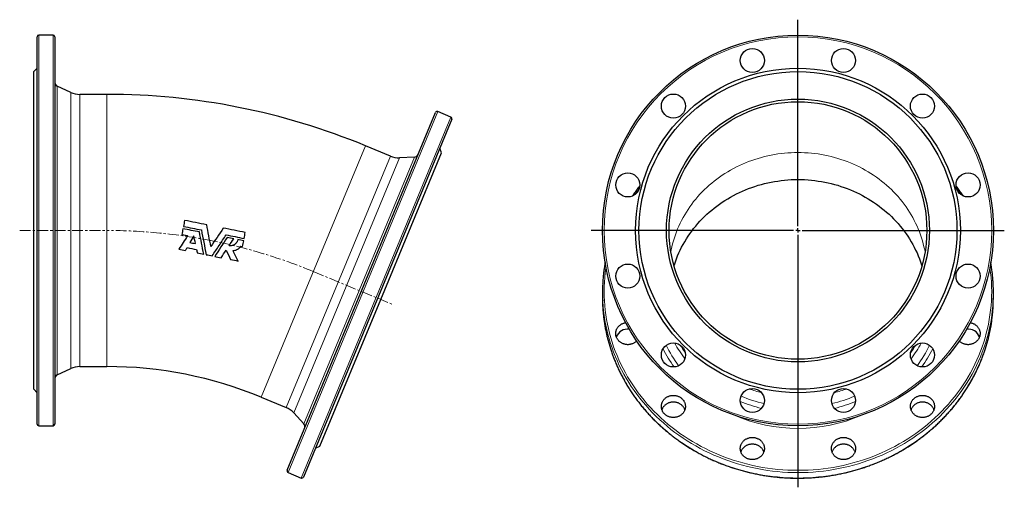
# Model space of a CAD drawing. Header units: millimetres. Extents: x 125 to 1271, y 96 to 1303.
# Tile 3 of 3: x 125 to 1271, y 759 to 1303. Entities that reach past the tile are written whole.
import ezdxf

# ---------------------------------------------------------------- set-up
doc = ezdxf.new("R2010")
doc.units = ezdxf.units.MM
doc.linetypes.add('CENTERX2', pattern=[20.32, 12.7, -2.54, 2.54, -2.54])
doc.layers.add('FORMAT', color=7, linetype='Continuous')

# ---------------------------------------------------------------- blocks, each defined once
blk = doc.blocks.new('SW_CENTERMARKSYMBOL_0')
at = {"layer": 'FORMAT', "color": 0}
for p, q in [((0, 5), (0, 245.5)), ((-5, 0), (-240.8, 0)), ((0, 0), (-2.5, 0)), ((0, 0), (0, 2.5)), ((0, 0), (0, -2.5)), ((0, 0), (2.5, 0)), ((5, 0), (240.2, 0)), ((0, -5), (0, -299.1))]:
    blk.add_line(p, q, dxfattribs=at)

msp = doc.modelspace()

# ---------------------------------------------------------------- linework, layer by layer
at = {"color": 7, "linetype": 'Continuous', "lineweight": 25}
for p, q in [((145.2, 832.5), (145.2, 1283.5)), ((163.7, 1285.5), (147.2, 1285.5)), ((165.7, 1283.5), (165.7, 1058)), ((145.2, 1247), (141.2, 1243)), ((141.2, 1058), (141.2, 1243)), ((184.3, 1218.8), (168.6, 1226.1)), ((226.3, 1216.5), (194.9, 1216.5)), ((436.3, 778.7), (608.9, 1195.3)), ((626.8, 1190.1), (611.5, 1196.4)), ((627.8, 1187.5), (455.2, 770.8)), ((556.3, 1144.6), (527.3, 1156.6)), ((545.2, 977.6), (616, 1148.5)), ((616, 1148.5), (613.9, 1153.8)), ((584.3, 1143.4), (567, 1142.7)), ((141.2, 873), (141.2, 1058)), ((165.7, 1058), (165.7, 832.5)), ((313.6, 1053.3), (320.2, 1052)), ((382.2, 1039.7), (384.2, 1039.3)), ((803.2, 986.2), (803.2, 979.9)), ((1258.2, 979.9), (1258.2, 986.2)), ((474.4, 806.7), (545.2, 977.6)), ((168.6, 889.8), (184.3, 897.1)), ((194.9, 899.5), (226.3, 899.5)), ((141.2, 873), (145.2, 869)), ((406, 863.7), (435, 851.7)), ((443.9, 845.5), (455.6, 832.7)), ((147.2, 830.5), (163.7, 830.5)), ((469.2, 804.5), (474.4, 806.7)), ((437.4, 776), (452.6, 769.7))]:
    msp.add_line(p, q, dxfattribs=at)
at = {"color": 8, "linetype": 'Continuous', "lineweight": 18}
for p, q in [((147.2, 1285.5), (147.2, 830.5)), ((163.7, 1058), (163.7, 1285.5)), ((168.6, 1226.1), (168.6, 1058)), ((184.3, 1058), (184.3, 1218.8)), ((194.9, 1216.5), (194.9, 899.5)), ((226.3, 1216.5), (226.3, 899.5)), ((611.5, 1196.4), (437.4, 776)), ((452.6, 769.7), (626.8, 1190.1)), ((527.3, 1156.6), (406, 863.7)), ((435, 851.7), (556.3, 1144.6)), ((567, 1142.7), (443.9, 845.5)), ((455.6, 832.7), (584.3, 1143.4)), ((163.7, 830.5), (163.7, 1058)), ((168.6, 1058), (168.6, 889.8)), ((184.3, 897.1), (184.3, 1058))]:
    msp.add_line(p, q, dxfattribs=at)
at = {"color": 8, "linetype": 'Continuous', "lineweight": 18, "flags": 128}
for points in [[(882.7, 1033.1), (883.2, 1035.4), (884, 1039), (884.8, 1042.5), (885.8, 1046), (886.9, 1049.5), (888, 1053), (889.3, 1056.4), (890.6, 1059.8), (892.1, 1063.2), (893.6, 1066.5), (895.3, 1069.8), (897, 1073.1), (898.9, 1076.3), (900.8, 1079.5), (902.8, 1082.6), (904.9, 1085.7), (907.1, 1088.7), (909.3, 1091.6), (911.7, 1094.5), (914.1, 1097.4), (916.6, 1100.2), (919.2, 1102.9), (921.9, 1105.6), (924.6, 1108.2), (927.4, 1110.7), (930.3, 1113.2), (933.3, 1115.6), (936.3, 1117.9), (939.4, 1120.1), (942.5, 1122.3), (945.7, 1124.4), (949, 1126.4), (952.3, 1128.3), (955.7, 1130.2), (959.1, 1132), (962.6, 1133.7), (966.1, 1135.3), (969.7, 1136.8), (973.3, 1138.2), (976.9, 1139.6), (980.6, 1140.8), (984.3, 1142), (988.1, 1143), (991.9, 1144), (995.7, 1144.9), (999.5, 1145.7), (1003.3, 1146.4), (1007.2, 1147.1), (1011.1, 1147.6), (1015, 1148), (1018.9, 1148.3), (1022.8, 1148.6), (1026.7, 1148.7), (1030.7, 1148.8), (1034.6, 1148.7), (1038.5, 1148.6), (1042.4, 1148.3), (1046.4, 1148), (1050.3, 1147.6), (1054.1, 1147.1), (1058, 1146.4), (1061.9, 1145.7), (1065.7, 1144.9), (1069.5, 1144), (1073.3, 1143), (1077, 1142), (1080.7, 1140.8), (1084.4, 1139.6), (1088.1, 1138.2), (1091.7, 1136.8), (1095.3, 1135.3), (1098.8, 1133.7), (1102.2, 1132), (1105.7, 1130.2), (1109, 1128.3), (1112.4, 1126.4), (1115.6, 1124.4), (1118.8, 1122.3), (1122, 1120.1), (1125.1, 1117.9), (1128.1, 1115.6), (1131, 1113.2), (1133.9, 1110.7), (1136.7, 1108.2), (1139.5, 1105.6), (1142.1, 1102.9), (1144.7, 1100.2), (1147.2, 1097.4), (1149.7, 1094.5), (1152, 1091.6), (1154.3, 1088.7), (1156.5, 1085.7), (1158.6, 1082.6), (1160.6, 1079.5), (1162.5, 1076.3), (1164.3, 1073.1), (1166.1, 1069.8), (1167.7, 1066.5), (1169.3, 1063.2), (1170.7, 1059.8), (1172.1, 1056.4), (1173.3, 1053), (1174.5, 1049.5), (1175.6, 1046), (1176.5, 1042.5), (1177.4, 1039), (1178.2, 1035.4), (1178.6, 1033.1)], [(807.2, 1015.1), (807.1, 1014.2), (806.4, 1008.8), (805.9, 1003.3), (805.5, 997.9), (805.3, 992.4), (805.2, 987), (805.3, 981.5), (805.5, 976.1), (805.9, 970.6), (806.4, 965.2), (807.1, 959.8), (808, 954.4), (809, 949), (810.1, 943.7), (811.4, 938.4), (812.9, 933.1), (814.5, 927.8), (816.2, 922.6), (818.1, 917.4), (820.2, 912.3), (822.3, 907.3), (824.7, 902.3), (827.1, 897.3), (829.8, 892.4), (832.5, 887.6), (835.4, 882.8), (838.4, 878.1), (841.6, 873.5), (844.8, 869), (848.2, 864.5), (851.8, 860.2), (855.4, 855.9), (859.2, 851.7), (863.1, 847.6), (867.1, 843.6), (871.2, 839.7), (875.5, 835.9), (879.8, 832.2), (884.2, 828.6), (888.8, 825.1), (893.4, 821.7), (898.1, 818.4), (903, 815.3), (907.9, 812.3), (912.9, 809.4), (917.9, 806.6), (923.1, 803.9), (928.3, 801.4), (933.6, 799), (939, 796.7), (944.4, 794.5), (949.9, 792.5), (955.4, 790.6), (961, 788.9), (966.6, 787.2), (972.3, 785.8), (978, 784.4), (983.8, 783.2), (989.6, 782.1), (995.4, 781.2), (1001.2, 780.4), (1007.1, 779.8), (1013, 779.3), (1018.9, 778.9), (1024.8, 778.7), (1030.7, 778.7), (1036.6, 778.7), (1042.5, 778.9), (1048.4, 779.3), (1054.2, 779.8), (1060.1, 780.4), (1066, 781.2), (1071.8, 782.1), (1077.6, 783.2), (1083.3, 784.4), (1089, 785.8), (1094.7, 787.2), (1100.4, 788.9), (1105.9, 790.6), (1111.5, 792.5), (1117, 794.5), (1122.4, 796.7), (1127.8, 799), (1133, 801.4), (1138.3, 803.9), (1143.4, 806.6), (1148.5, 809.4), (1153.5, 812.3), (1158.4, 815.3), (1163.2, 818.4), (1168, 821.7), (1172.6, 825.1), (1177.1, 828.6), (1181.6, 832.2), (1185.9, 835.9), (1190.1, 839.7), (1194.2, 843.6), (1198.3, 847.6), (1202.1, 851.7), (1205.9, 855.9), (1209.6, 860.2), (1213.1, 864.5), (1216.5, 869), (1219.8, 873.5), (1222.9, 878.1), (1226, 882.8), (1228.8, 887.6), (1231.6, 892.4), (1234.2, 897.3), (1236.7, 902.3), (1239, 907.3), (1241.2, 912.3), (1243.2, 917.4), (1245.1, 922.6), (1246.9, 927.8), (1248.5, 933.1), (1249.9, 938.4), (1251.2, 943.7), (1252.4, 949), (1253.4, 954.4), (1254.2, 959.8), (1254.9, 965.2), (1255.5, 970.6), (1255.9, 976.1), (1256.1, 981.5), (1256.2, 987), (1256.1, 992.4), (1255.9, 997.9), (1255.5, 1003.3), (1254.9, 1008.8), (1254.2, 1014.2), (1254.1, 1015.1)], [(1257.9, 976.1), (1257.9, 975.2), (1257.5, 969.7), (1256.9, 964.3), (1256.2, 958.8), (1255.4, 953.3), (1254.4, 947.9), (1253.2, 942.5), (1251.9, 937.2), (1250.4, 931.8), (1248.8, 926.5), (1247, 921.3), (1245.1, 916.1), (1243.1, 910.9), (1240.9, 905.8), (1238.5, 900.7), (1236, 895.7), (1233.4, 890.8), (1230.6, 885.9), (1227.7, 881.1), (1224.7, 876.4), (1221.5, 871.8), (1218.2, 867.2), (1214.7, 862.7), (1211.2, 858.3), (1207.5, 854), (1203.7, 849.7), (1199.7, 845.6), (1195.7, 841.5), (1191.5, 837.6), (1187.3, 833.8), (1182.9, 830), (1178.4, 826.4), (1173.8, 822.9), (1169.2, 819.5), (1164.4, 816.2), (1159.5, 813), (1154.6, 810), (1149.5, 807), (1144.4, 804.2), (1139.2, 801.5), (1134, 799), (1128.6, 796.5), (1123.2, 794.2), (1117.7, 792), (1112.2, 790), (1106.6, 788.1), (1101, 786.3), (1095.3, 784.7), (1089.6, 783.2), (1083.8, 781.8), (1078, 780.6), (1072.1, 779.6), (1066.3, 778.6), (1060.4, 777.8), (1054.5, 777.2), (1048.5, 776.7), (1042.6, 776.3), (1036.6, 776.1), (1030.7, 776), (1024.7, 776.1), (1018.8, 776.3), (1012.8, 776.7), (1006.9, 777.2), (1001, 777.8), (995.1, 778.6), (989.2, 779.6), (983.4, 780.6), (977.6, 781.8), (971.8, 783.2), (966.1, 784.7), (960.4, 786.3), (954.7, 788.1), (949.1, 790), (943.6, 792), (938.1, 794.2), (932.7, 796.5), (927.4, 799), (922.1, 801.5), (916.9, 804.2), (911.8, 807), (906.8, 810), (901.8, 813), (897, 816.2), (892.2, 819.5), (887.5, 822.9), (882.9, 826.4), (878.4, 830), (874.1, 833.8), (869.8, 837.6), (865.7, 841.5), (861.6, 845.6), (857.7, 849.7), (853.9, 854), (850.2, 858.3), (846.6, 862.7), (843.2, 867.2), (839.9, 871.8), (836.7, 876.4), (833.7, 881.1), (830.7, 885.9), (828, 890.8), (825.3, 895.7), (822.8, 900.7), (820.5, 905.8), (818.3, 910.9), (816.2, 916.1), (814.3, 921.3), (812.5, 926.5), (810.9, 931.8), (809.5, 937.2), (808.1, 942.5), (807, 947.9), (806, 953.3), (805.1, 958.8), (804.4, 964.3), (803.9, 969.7), (803.5, 975.2), (803.4, 976.3)], [(803.4, 970.5), (803.5, 968.9), (803.9, 963.4), (804.4, 957.9), (805.1, 952.5), (806, 947), (807, 941.6), (808.1, 936.2), (809.5, 930.8), (810.9, 925.5), (812.5, 920.2), (814.3, 915), (816.2, 909.8), (818.3, 904.6), (820.5, 899.5), (822.8, 894.4), (825.3, 889.4), (828, 884.5), (830.7, 879.6), (833.7, 874.8), (836.7, 870.1), (839.9, 865.4), (843.2, 860.9), (846.6, 856.4), (850.2, 852), (853.9, 847.6), (857.7, 843.4), (861.6, 839.3), (865.7, 835.2), (869.8, 831.3), (874.1, 827.4), (878.4, 823.7), (882.9, 820.1), (887.5, 816.6), (892.2, 813.2), (897, 809.9), (901.8, 806.7), (906.8, 803.6), (911.8, 800.7), (916.9, 797.9), (922.1, 795.2), (927.4, 792.6), (932.7, 790.2), (938.1, 787.9), (943.6, 785.7), (949.1, 783.7), (954.7, 781.8), (960.4, 780), (966.1, 778.4), (971.8, 776.9), (977.6, 775.5), (983.4, 774.3), (989.2, 773.2), (995.1, 772.3), (1001, 771.5), (1006.9, 770.9), (1012.8, 770.4), (1018.8, 770), (1024.7, 769.8), (1030.7, 769.7)], [(1030.7, 769.7), (1036.6, 769.8), (1042.6, 770), (1048.5, 770.4), (1054.5, 770.9), (1060.4, 771.5), (1066.3, 772.3), (1072.1, 773.2), (1078, 774.3), (1083.8, 775.5), (1089.6, 776.9), (1095.3, 778.4), (1101, 780), (1106.6, 781.8), (1112.2, 783.7), (1117.7, 785.7), (1123.2, 787.9), (1128.6, 790.2), (1134, 792.6), (1139.2, 795.2), (1144.4, 797.9), (1149.5, 800.7), (1154.6, 803.6), (1159.5, 806.7), (1164.4, 809.9), (1169.2, 813.2), (1173.8, 816.6), (1178.4, 820.1), (1182.9, 823.7), (1187.3, 827.4), (1191.5, 831.3), (1195.7, 835.2), (1199.7, 839.3), (1203.7, 843.4), (1207.5, 847.6), (1211.2, 852), (1214.7, 856.4), (1218.2, 860.9), (1221.5, 865.4), (1224.7, 870.1), (1227.7, 874.8), (1230.6, 879.6), (1233.4, 884.5), (1236, 889.4), (1238.5, 894.4), (1240.9, 899.5), (1243.1, 904.6), (1245.1, 909.8), (1247, 915), (1248.8, 920.2), (1250.4, 925.5), (1251.9, 930.8), (1253.2, 936.2), (1254.4, 941.6), (1255.4, 947), (1256.2, 952.5), (1256.9, 957.9), (1257.5, 963.4), (1257.9, 968.9), (1257.9, 970.5)]]:
    msp.add_lwpolyline(points, dxfattribs=at)
at = {"color": 7, "linetype": 'Continuous', "lineweight": 25, "flags": 128}
for points in [[(886.4, 1016.8), (886.9, 1018.1), (888, 1021.6), (889.3, 1025), (890.6, 1028.4), (892.1, 1031.8), (893.6, 1035.1), (895.3, 1038.4), (897, 1041.7), (898.9, 1044.9), (900.8, 1048.1), (902.8, 1051.2), (904.9, 1054.2), (907.1, 1057.3), (909.3, 1060.2), (911.7, 1063.1), (914.1, 1066), (916.6, 1068.8), (919.2, 1071.5), (921.9, 1074.2), (924.6, 1076.8), (927.4, 1079.3), (930.3, 1081.7), (933.3, 1084.1), (936.3, 1086.5), (939.4, 1088.7), (942.5, 1090.9), (945.7, 1093), (949, 1095), (952.3, 1096.9), (955.7, 1098.8), (959.1, 1100.6), (962.6, 1102.2), (966.1, 1103.8), (969.7, 1105.4), (973.3, 1106.8), (976.9, 1108.1), (980.6, 1109.4), (984.3, 1110.6), (988.1, 1111.6), (991.9, 1112.6), (995.7, 1113.5), (999.5, 1114.3), (1003.3, 1115), (1007.2, 1115.6), (1011.1, 1116.2), (1015, 1116.6), (1018.9, 1116.9), (1022.8, 1117.2), (1026.7, 1117.3), (1030.7, 1117.3), (1034.6, 1117.3), (1038.5, 1117.2), (1042.4, 1116.9), (1046.4, 1116.6), (1050.3, 1116.2), (1054.1, 1115.6), (1058, 1115), (1061.9, 1114.3), (1065.7, 1113.5), (1069.5, 1112.6), (1073.3, 1111.6), (1077, 1110.6), (1080.7, 1109.4), (1084.4, 1108.1), (1088.1, 1106.8), (1091.7, 1105.4), (1095.3, 1103.8), (1098.8, 1102.2), (1102.2, 1100.6), (1105.7, 1098.8), (1109, 1096.9), (1112.4, 1095), (1115.6, 1093), (1118.8, 1090.9), (1122, 1088.7), (1125.1, 1086.5), (1128.1, 1084.1), (1131, 1081.7), (1133.9, 1079.3), (1136.7, 1076.8), (1139.5, 1074.2), (1142.1, 1071.5), (1144.7, 1068.8), (1147.2, 1066), (1149.7, 1063.1), (1152, 1060.2), (1154.3, 1057.3), (1156.5, 1054.2), (1158.6, 1051.2), (1160.6, 1048.1), (1162.5, 1044.9), (1164.3, 1041.7), (1166.1, 1038.4), (1167.7, 1035.1), (1169.3, 1031.8), (1170.7, 1028.4), (1172.1, 1025), (1173.3, 1021.6), (1174.5, 1018.1), (1174.9, 1016.8)], [(803.2, 979.9), (803.3, 974.4), (803.4, 970.5)], [(1257.9, 970.5), (1258.1, 974.4), (1258.2, 979.9)], [(843.1, 929.3), (843, 929.3), (842.5, 928.8), (841.9, 928.3), (841.4, 927.8), (840.8, 927.4), (840.1, 927), (839.5, 926.7), (838.8, 926.4), (838.1, 926.1), (837.4, 925.8), (836.7, 925.6), (836, 925.4), (835.3, 925.3), (834.5, 925.2), (833.8, 925.1), (833, 925), (832.3, 925), (831.5, 925.1), (830.8, 925.2), (830, 925.3), (829.3, 925.4), (828.6, 925.6), (827.9, 925.8), (827.2, 926.1), (826.5, 926.4), (825.8, 926.7), (825.2, 927), (824.6, 927.4), (824, 927.8), (823.4, 928.3), (822.8, 928.8), (822.3, 929.3), (821.8, 929.8), (821.4, 930.3), (820.9, 930.9), (820.5, 931.5), (820.2, 932.1), (819.9, 932.7), (819.6, 933.4), (819.3, 934), (819.1, 934.7), (818.9, 935.4), (818.8, 936.1), (818.7, 936.8), (818.7, 937.5), (818.7, 938.1), (818.7, 938.8), (818.8, 939.5), (818.9, 940.2), (819, 940.9), (819.2, 941.6), (819.4, 942.2), (819.7, 942.9), (820, 943.5), (820.4, 944.1), (820.7, 944.7), (821.1, 945.3), (821.6, 945.9), (822.1, 946.4), (822.6, 946.9), (823.1, 947.4), (823.7, 947.9), (824.2, 948.3), (824.9, 948.7), (825.5, 949.1), (826.2, 949.4), (826.8, 949.7), (827.5, 950), (828.2, 950.2), (828.9, 950.4), (829.7, 950.6), (830.1, 950.7)], [(1231.3, 950.7), (1231.7, 950.6), (1232.4, 950.4), (1233.1, 950.2), (1233.8, 950), (1234.5, 949.7), (1235.2, 949.4), (1235.9, 949.1), (1236.5, 948.7), (1237.1, 948.3), (1237.7, 947.9), (1238.3, 947.4), (1238.8, 946.9), (1239.3, 946.4), (1239.8, 945.9), (1240.2, 945.3), (1240.6, 944.7), (1241, 944.1), (1241.3, 943.5), (1241.6, 942.9), (1241.9, 942.2), (1242.1, 941.6), (1242.3, 940.9), (1242.5, 940.2), (1242.6, 939.5), (1242.7, 938.8), (1242.7, 938.1), (1242.7, 937.5), (1242.6, 936.8), (1242.5, 936.1), (1242.4, 935.4), (1242.2, 934.7), (1242, 934), (1241.8, 933.4), (1241.5, 932.7), (1241.2, 932.1), (1240.8, 931.5), (1240.4, 930.9), (1240, 930.3), (1239.5, 929.8), (1239, 929.3), (1238.5, 928.8), (1238, 928.3), (1237.4, 927.8), (1236.8, 927.4), (1236.2, 927), (1235.5, 926.7), (1234.9, 926.4), (1234.2, 926.1), (1233.5, 925.8), (1232.8, 925.6), (1232, 925.4), (1231.3, 925.3), (1230.6, 925.2), (1229.8, 925.1), (1229.1, 925), (1228.3, 925), (1227.6, 925.1), (1226.8, 925.2), (1226.1, 925.3), (1225.3, 925.4), (1224.6, 925.6), (1223.9, 925.8), (1223.2, 926.1), (1222.5, 926.4), (1221.9, 926.7), (1221.2, 927), (1220.6, 927.4), (1220, 927.8), (1219.4, 928.3), (1218.9, 928.8), (1218.3, 929.3), (1218.3, 929.3)], [(885.7, 866), (886.5, 866), (887.2, 865.9), (888, 865.8), (888.7, 865.7), (889.4, 865.5), (890.2, 865.3), (890.9, 865.1), (891.5, 864.8), (892.2, 864.5), (892.9, 864.2), (893.5, 863.8), (894.1, 863.4), (894.7, 863), (895.3, 862.5), (895.8, 862), (896.3, 861.5), (896.8, 861), (897.2, 860.4), (897.7, 859.8), (898, 859.2), (898.4, 858.6), (898.7, 858), (898.9, 857.3), (899.2, 856.7), (899.4, 856), (899.5, 855.3), (899.6, 854.6), (899.7, 853.9), (899.7, 853.2), (899.7, 852.5), (899.7, 851.9), (899.6, 851.2), (899.4, 850.5), (899.3, 849.8), (899.1, 849.1), (898.8, 848.5), (898.5, 847.8), (898.2, 847.2), (897.8, 846.6), (897.4, 846), (897, 845.4), (896.6, 844.9), (896.1, 844.4), (895.6, 843.9), (895, 843.4), (894.4, 842.9), (893.8, 842.5), (893.2, 842.1), (892.6, 841.8), (891.9, 841.5), (891.2, 841.2), (890.5, 840.9), (889.8, 840.7), (889.1, 840.5), (888.3, 840.4), (887.6, 840.2), (886.8, 840.2), (886.1, 840.1), (885.3, 840.1), (884.6, 840.2), (883.8, 840.2), (883.1, 840.4), (882.4, 840.5), (881.6, 840.7), (880.9, 840.9), (880.2, 841.2), (879.5, 841.5), (878.9, 841.8), (878.2, 842.1), (877.6, 842.5), (877, 842.9), (876.4, 843.4), (875.9, 843.9), (875.4, 844.4), (874.9, 844.9), (874.4, 845.4), (874, 846), (873.6, 846.6), (873.2, 847.2), (872.9, 847.8), (872.6, 848.5), (872.4, 849.1), (872.2, 849.8), (872, 850.5), (871.9, 851.2), (871.8, 851.9), (871.7, 852.5), (871.7, 853.2), (871.7, 853.9), (871.8, 854.6), (871.9, 855.3), (872.1, 856), (872.3, 856.7), (872.5, 857.3), (872.8, 858), (873.1, 858.6), (873.4, 859.2), (873.8, 859.8), (874.2, 860.4), (874.6, 861), (875.1, 861.5), (875.6, 862), (876.2, 862.5), (876.7, 863), (877.3, 863.4), (877.9, 863.8), (878.6, 864.2), (879.2, 864.5), (879.9, 864.8), (880.6, 865.1), (881.3, 865.3), (882, 865.5), (882.7, 865.7), (883.5, 865.8), (884.2, 865.9), (885, 866), (885.7, 866)], [(1175.6, 866), (1176.4, 866), (1177.1, 865.9), (1177.9, 865.8), (1178.6, 865.7), (1179.3, 865.5), (1180.1, 865.3), (1180.8, 865.1), (1181.5, 864.8), (1182.1, 864.5), (1182.8, 864.2), (1183.4, 863.8), (1184, 863.4), (1184.6, 863), (1185.2, 862.5), (1185.7, 862), (1186.2, 861.5), (1186.7, 861), (1187.2, 860.4), (1187.6, 859.8), (1187.9, 859.2), (1188.3, 858.6), (1188.6, 858), (1188.9, 857.3), (1189.1, 856.7), (1189.3, 856), (1189.4, 855.3), (1189.5, 854.6), (1189.6, 853.9), (1189.6, 853.2), (1189.6, 852.5), (1189.6, 851.9), (1189.5, 851.2), (1189.3, 850.5), (1189.2, 849.8), (1189, 849.1), (1188.7, 848.5), (1188.4, 847.8), (1188.1, 847.2), (1187.8, 846.6), (1187.4, 846), (1186.9, 845.4), (1186.5, 844.9), (1186, 844.4), (1185.5, 843.9), (1184.9, 843.4), (1184.3, 842.9), (1183.7, 842.5), (1183.1, 842.1), (1182.5, 841.8), (1181.8, 841.5), (1181.1, 841.2), (1180.4, 840.9), (1179.7, 840.7), (1179, 840.5), (1178.2, 840.4), (1177.5, 840.2), (1176.8, 840.2), (1176, 840.1), (1175.3, 840.1), (1174.5, 840.2), (1173.8, 840.2), (1173, 840.4), (1172.3, 840.5), (1171.6, 840.7), (1170.8, 840.9), (1170.1, 841.2), (1169.5, 841.5), (1168.8, 841.8), (1168.1, 842.1), (1167.5, 842.5), (1166.9, 842.9), (1166.3, 843.4), (1165.8, 843.9), (1165.3, 844.4), (1164.8, 844.9), (1164.3, 845.4), (1163.9, 846), (1163.5, 846.6), (1163.1, 847.2), (1162.8, 847.8), (1162.5, 848.5), (1162.3, 849.1), (1162.1, 849.8), (1161.9, 850.5), (1161.8, 851.2), (1161.7, 851.9), (1161.6, 852.5), (1161.6, 853.2), (1161.7, 853.9), (1161.7, 854.6), (1161.8, 855.3), (1162, 856), (1162.2, 856.7), (1162.4, 857.3), (1162.7, 858), (1163, 858.6), (1163.3, 859.2), (1163.7, 859.8), (1164.1, 860.4), (1164.6, 861), (1165, 861.5), (1165.5, 862), (1166.1, 862.5), (1166.6, 863), (1167.2, 863.4), (1167.8, 863.8), (1168.5, 864.2), (1169.1, 864.5), (1169.8, 864.8), (1170.5, 865.1), (1171.2, 865.3), (1171.9, 865.5), (1172.6, 865.7), (1173.4, 865.8), (1174.1, 865.9), (1174.9, 866), (1175.6, 866)], [(899.1, 849.1), (899.1, 849.2), (898.8, 849.8), (898.5, 850.5), (898.2, 851.1), (897.8, 851.7), (897.4, 852.3), (897, 852.9), (896.6, 853.4), (896.1, 853.9), (895.6, 854.4), (895, 854.9), (894.4, 855.4), (893.8, 855.8), (893.2, 856.2), (892.6, 856.5), (891.9, 856.8), (891.2, 857.1), (890.5, 857.4), (889.8, 857.6), (889.1, 857.8), (888.3, 857.9), (887.6, 858), (886.8, 858.1), (886.1, 858.2), (885.3, 858.2), (884.6, 858.1), (883.8, 858), (883.1, 857.9), (882.4, 857.8), (881.6, 857.6), (880.9, 857.4), (880.2, 857.1), (879.5, 856.8), (878.9, 856.5), (878.2, 856.2), (877.6, 855.8), (877, 855.4), (876.4, 854.9), (875.9, 854.4), (875.4, 853.9), (874.9, 853.4), (874.4, 852.9), (874, 852.3), (873.6, 851.7), (873.2, 851.1), (872.9, 850.5), (872.6, 849.8), (872.4, 849.2), (872.4, 849.1)], [(1189, 849.1), (1189, 849.2), (1188.7, 849.8), (1188.4, 850.5), (1188.1, 851.1), (1187.8, 851.7), (1187.4, 852.3), (1186.9, 852.9), (1186.5, 853.4), (1186, 853.9), (1185.5, 854.4), (1184.9, 854.9), (1184.3, 855.4), (1183.7, 855.8), (1183.1, 856.2), (1182.5, 856.5), (1181.8, 856.8), (1181.1, 857.1), (1180.4, 857.4), (1179.7, 857.6), (1179, 857.8), (1178.2, 857.9), (1177.5, 858), (1176.8, 858.1), (1176, 858.2), (1175.3, 858.2), (1174.5, 858.1), (1173.8, 858), (1173, 857.9), (1172.3, 857.8), (1171.6, 857.6), (1170.8, 857.4), (1170.1, 857.1), (1169.5, 856.8), (1168.8, 856.5), (1168.1, 856.2), (1167.5, 855.8), (1166.9, 855.4), (1166.3, 854.9), (1165.8, 854.4), (1165.3, 853.9), (1164.8, 853.4), (1164.3, 852.9), (1163.9, 852.3), (1163.5, 851.7), (1163.1, 851.1), (1162.8, 850.5), (1162.5, 849.8), (1162.3, 849.2), (1162.3, 849.1)], [(977.6, 817), (978.4, 817), (979.1, 816.9), (979.9, 816.8), (980.6, 816.7), (981.3, 816.5), (982.1, 816.3), (982.8, 816.1), (983.4, 815.8), (984.1, 815.5), (984.8, 815.2), (985.4, 814.8), (986, 814.4), (986.6, 814), (987.2, 813.5), (987.7, 813), (988.2, 812.5), (988.7, 812), (989.1, 811.4), (989.5, 810.8), (989.9, 810.2), (990.3, 809.6), (990.6, 809), (990.8, 808.3), (991.1, 807.6), (991.3, 807), (991.4, 806.3), (991.5, 805.6), (991.6, 804.9), (991.6, 804.2), (991.6, 803.5), (991.6, 802.8), (991.5, 802.1), (991.3, 801.5), (991.2, 800.8), (991, 800.1), (990.7, 799.5), (990.4, 798.8), (990.1, 798.2), (989.7, 797.6), (989.3, 797), (988.9, 796.4), (988.5, 795.9), (988, 795.3), (987.4, 794.8), (986.9, 794.4), (986.3, 793.9), (985.7, 793.5), (985.1, 793.1), (984.5, 792.8), (983.8, 792.4), (983.1, 792.1), (982.4, 791.9), (981.7, 791.7), (981, 791.5), (980.2, 791.3), (979.5, 791.2), (978.7, 791.2), (978, 791.1), (977.2, 791.1), (976.5, 791.2), (975.7, 791.2), (975, 791.3), (974.3, 791.5), (973.5, 791.7), (972.8, 791.9), (972.1, 792.1), (971.4, 792.4), (970.8, 792.8), (970.1, 793.1), (969.5, 793.5), (968.9, 793.9), (968.3, 794.4), (967.8, 794.8), (967.3, 795.3), (966.8, 795.9), (966.3, 796.4), (965.9, 797), (965.5, 797.6), (965.1, 798.2), (964.8, 798.8), (964.5, 799.5), (964.3, 800.1), (964.1, 800.8), (963.9, 801.5), (963.8, 802.1), (963.7, 802.8), (963.6, 803.5), (963.6, 804.2), (963.6, 804.9), (963.7, 805.6), (963.8, 806.3), (964, 807), (964.2, 807.6), (964.4, 808.3), (964.7, 809), (965, 809.6), (965.3, 810.2), (965.7, 810.8), (966.1, 811.4), (966.5, 812), (967, 812.5), (967.5, 813), (968.1, 813.5), (968.6, 814), (969.2, 814.4), (969.8, 814.8), (970.5, 815.2), (971.1, 815.5), (971.8, 815.8), (972.5, 816.1), (973.2, 816.3), (973.9, 816.5), (974.6, 816.7), (975.4, 816.8), (976.1, 816.9), (976.9, 817), (977.6, 817)], [(1083.7, 817), (1084.5, 817), (1085.2, 816.9), (1086, 816.8), (1086.7, 816.7), (1087.4, 816.5), (1088.2, 816.3), (1088.9, 816.1), (1089.6, 815.8), (1090.2, 815.5), (1090.9, 815.2), (1091.5, 814.8), (1092.1, 814.4), (1092.7, 814), (1093.3, 813.5), (1093.8, 813), (1094.3, 812.5), (1094.8, 812), (1095.3, 811.4), (1095.7, 810.8), (1096, 810.2), (1096.4, 809.6), (1096.7, 809), (1097, 808.3), (1097.2, 807.6), (1097.4, 807), (1097.5, 806.3), (1097.6, 805.6), (1097.7, 804.9), (1097.7, 804.2), (1097.7, 803.5), (1097.7, 802.8), (1097.6, 802.1), (1097.4, 801.5), (1097.3, 800.8), (1097.1, 800.1), (1096.8, 799.5), (1096.5, 798.8), (1096.2, 798.2), (1095.9, 797.6), (1095.5, 797), (1095, 796.4), (1094.6, 795.9), (1094.1, 795.3), (1093.6, 794.8), (1093, 794.4), (1092.4, 793.9), (1091.8, 793.5), (1091.2, 793.1), (1090.6, 792.8), (1089.9, 792.4), (1089.2, 792.1), (1088.5, 791.9), (1087.8, 791.7), (1087.1, 791.5), (1086.3, 791.3), (1085.6, 791.2), (1084.9, 791.2), (1084.1, 791.1), (1083.4, 791.1), (1082.6, 791.2), (1081.9, 791.2), (1081.1, 791.3), (1080.4, 791.5), (1079.7, 791.7), (1078.9, 791.9), (1078.2, 792.1), (1077.6, 792.4), (1076.9, 792.8), (1076.3, 793.1), (1075.6, 793.5), (1075, 793.9), (1074.4, 794.4), (1073.9, 794.8), (1073.4, 795.3), (1072.9, 795.9), (1072.4, 796.4), (1072, 797), (1071.6, 797.6), (1071.3, 798.2), (1070.9, 798.8), (1070.6, 799.5), (1070.4, 800.1), (1070.2, 800.8), (1070, 801.5), (1069.9, 802.1), (1069.8, 802.8), (1069.7, 803.5), (1069.7, 804.2), (1069.8, 804.9), (1069.8, 805.6), (1069.9, 806.3), (1070.1, 807), (1070.3, 807.6), (1070.5, 808.3), (1070.8, 809), (1071.1, 809.6), (1071.4, 810.2), (1071.8, 810.8), (1072.2, 811.4), (1072.7, 812), (1073.1, 812.5), (1073.6, 813), (1074.2, 813.5), (1074.7, 814), (1075.3, 814.4), (1075.9, 814.8), (1076.6, 815.2), (1077.2, 815.5), (1077.9, 815.8), (1078.6, 816.1), (1079.3, 816.3), (1080, 816.5), (1080.7, 816.7), (1081.5, 816.8), (1082.2, 816.9), (1083, 817), (1083.7, 817)], [(991, 800.1), (991, 800.1), (990.7, 800.8), (990.4, 801.4), (990.1, 802.1), (989.7, 802.7), (989.3, 803.3), (988.9, 803.8), (988.5, 804.4), (988, 804.9), (987.4, 805.4), (986.9, 805.9), (986.3, 806.3), (985.7, 806.7), (985.1, 807.1), (984.5, 807.5), (983.8, 807.8), (983.1, 808.1), (982.4, 808.4), (981.7, 808.6), (981, 808.8), (980.2, 808.9), (979.5, 809), (978.7, 809.1), (978, 809.1), (977.2, 809.1), (976.5, 809.1), (975.7, 809), (975, 808.9), (974.3, 808.8), (973.5, 808.6), (972.8, 808.4), (972.1, 808.1), (971.4, 807.8), (970.8, 807.5), (970.1, 807.1), (969.5, 806.7), (968.9, 806.3), (968.3, 805.9), (967.8, 805.4), (967.3, 804.9), (966.8, 804.4), (966.3, 803.8), (965.9, 803.3), (965.5, 802.7), (965.1, 802.1), (964.8, 801.4), (964.5, 800.8), (964.3, 800.1), (964.3, 800.1)], [(1097.1, 800.1), (1097.1, 800.1), (1096.8, 800.8), (1096.5, 801.4), (1096.2, 802.1), (1095.9, 802.7), (1095.5, 803.3), (1095, 803.8), (1094.6, 804.4), (1094.1, 804.9), (1093.6, 805.4), (1093, 805.9), (1092.4, 806.3), (1091.8, 806.7), (1091.2, 807.1), (1090.6, 807.5), (1089.9, 807.8), (1089.2, 808.1), (1088.5, 808.4), (1087.8, 808.6), (1087.1, 808.8), (1086.3, 808.9), (1085.6, 809), (1084.9, 809.1), (1084.1, 809.1), (1083.4, 809.1), (1082.6, 809.1), (1081.9, 809), (1081.1, 808.9), (1080.4, 808.8), (1079.7, 808.6), (1078.9, 808.4), (1078.2, 808.1), (1077.6, 807.8), (1076.9, 807.5), (1076.3, 807.1), (1075.6, 806.7), (1075, 806.3), (1074.4, 805.9), (1073.9, 805.4), (1073.4, 804.9), (1072.9, 804.4), (1072.4, 803.8), (1072, 803.3), (1071.6, 802.7), (1071.3, 802.1), (1070.9, 801.4), (1070.6, 800.8), (1070.4, 800.1), (1070.4, 800.1)]]:
    msp.add_lwpolyline(points, dxfattribs=at)
at = {"color": 7, "linetype": 'Continuous', "lineweight": 25}
for centre, radius in [((1030.7, 1058), 227.5), ((977.6, 1256), 14), ((1083.7, 1256), 14), ((1030.7, 1058), 189), ((1030.7, 1058), 185), ((885.7, 1202.9), 14), ((1175.6, 1202.9), 14), ((1030.7, 1058), 153), ((1030.7, 1058), 150), ((832.7, 1111), 14), ((1228.7, 1111), 14), ((832.7, 1004.9), 14), ((1228.7, 1004.9), 14), ((885.7, 913), 14), ((1175.6, 913), 14), ((977.6, 860), 14), ((1083.7, 860), 14)]:
    msp.add_circle(centre, radius, dxfattribs=at)
at = {"color": 8, "linetype": 'Continuous', "lineweight": 18}
msp.add_circle((1030.7, 1058), 225.5, dxfattribs=at)
at = {"color": 7, "linetype": 'Continuous', "lineweight": 25}
for centre, radius, start, end in [((147.2, 1283.5), 2, 90, 180), ((163.7, 1283.5), 2, 0, 90), ((170.7, 1230.7), 5, 180, 245), ((194.9, 1241.5), 25, 245, 270), ((226.3, 430), 786.5, 67.5, 90), ((610.7, 1194.6), 2, 67.5, 157.5), ((626, 1188.2), 2, 337.5, 67.5), ((584.1, 1148.4), 5, 272.5, 337.5), ((565.9, 1167.7), 25, 247.5, 272.5), ((997.4, 986.2), 194.2, 177.1725, 182.9383), ((1064, 986.2), 194.2, 357.0074, 2.7146), ((832.4, 929.1), 14, 81.9724, 159.2236), ((1228.9, 929), 14.1, 20.906, 97.898), ((194.9, 874.5), 25, 90, 115), ((226.3, 430), 469.5, 67.5, 90), ((170.7, 885.3), 5, 115, 180), ((425.5, 828.6), 25, 42.5, 67.5), ((147.2, 832.5), 2, 180, 270), ((163.7, 832.5), 2, 270, 0), ((451.9, 829.4), 5, 337.5, 42.5), ((438.2, 777.9), 2, 157.5, 247.5), ((453.4, 771.6), 2, 247.5, 337.5)]:
    msp.add_arc(centre, radius, start, end, dxfattribs=at)
at = {"color": 8, "linetype": 'Continuous', "lineweight": 18}
for centre, radius, start, end in [((1011.8, 980.8), 208, 142.887, 145.0722), ((1049.6, 980.8), 208, 34.9278, 37.113), ((1013.7, 990.1), 156.4, 206.4813, 215.5956), ((1014.5, 991.3), 152.6, 206.0409, 216.5215), ((1015.7, 997.5), 146.6, 208.7533, 217.26), ((1016.6, 1001.9), 145.3, 212.1713, 216.2028), ((1044.8, 1001.9), 145.3, 323.7972, 327.8287), ((1045.4, 997.6), 146.9, 322.7481, 331.2387), ((1047.1, 991.1), 152.3, 323.4689, 333.9687), ((1047.4, 990.2), 156.6, 324.4128, 333.5104), ((1030, 1031.7), 167.9, 250.4863, 255.6055), ((1031.4, 1031.7), 167.9, 284.3945, 289.5137), ((1029.8, 1019.1), 167.3, 247.0475, 256.6327), ((1031.5, 1019.1), 167.3, 283.3673, 292.9525), ((1029.7, 1015.1), 169.5, 247.0602, 255.8181), ((1031.6, 1015.3), 169.7, 284.1875, 292.9343), ((1030.7, 1012.8), 185.4, 246.4383, 293.5617)]:
    msp.add_arc(centre, radius, start, end, dxfattribs=at)
at = {"color": 7, "linetype": 'Continuous', "lineweight": 25}
for points, knots in [([(846.6, 1109.8), (846.2, 1109.3), (845.2, 1108), (843.7, 1106.1), (842.1, 1103.9), (840.5, 1101.7), (839.2, 1099.8), (838.3, 1098.6), (838.1, 1098.1)], [0, 0, 0, 0, 0.1375543, 0.3257372, 0.5139174, 0.702095, 0.89027, 1, 1, 1, 1]), ([(1223.3, 1098.1), (1223.3, 1098.2), (1222.7, 1099), (1221.6, 1100.6), (1220, 1102.8), (1218.4, 1105), (1216.8, 1107.2), (1215.6, 1108.8), (1214.9, 1109.7), (1214.8, 1109.8)], [0, 0, 0, 0, 0.023672, 0.211155, 0.398641, 0.586129, 0.77362, 0.961113, 1, 1, 1, 1]), ([(336.4, 1058.6), (337.3, 1053.8), (338.3, 1049), (340.1, 1039.4), (341, 1034.6), (342, 1029.8)], [0, 0, 0, 0, 0.5, 0.5, 1, 1, 1, 1]), ([(349, 1028.4), (351.7, 1032.5), (354.4, 1036.5), (359.8, 1044.7), (362.4, 1048.8), (365.1, 1052.9)], [0, 0, 0, 0, 0.5, 0.5, 1, 1, 1, 1]), ([(378.8, 1047.4), (378.7, 1046.8), (378.6, 1046.3), (378.2, 1045.5), (378.1, 1045.2), (377.8, 1044.7), (377.7, 1044.5), (377.2, 1043.7), (376.9, 1043.3), (376.1, 1042.5), (375.6, 1042.1), (374.7, 1041.5), (374.2, 1041.2), (373.4, 1040.8), (373.2, 1040.7), (372.6, 1040.6), (372.3, 1040.5), (371.5, 1040.3), (370.9, 1040.2), (369.8, 1040.2), (369.2, 1040.2), (368.7, 1040.3)], [0, 0, 0, 0, 0.125, 0.125, 0.1875, 0.1875, 0.25, 0.25, 0.375, 0.375, 0.5, 0.5, 0.625, 0.625, 0.6875, 0.6875, 0.75, 0.75, 0.875, 0.875, 1, 1, 1, 1]), ([(373.2, 1034.7), (374.1, 1034.7), (375, 1034.8), (376.3, 1035.1), (376.7, 1035.3), (377.5, 1035.6), (377.9, 1035.8), (378.7, 1036.3), (379.1, 1036.5), (379.8, 1037), (380.2, 1037.3), (381.1, 1038.2), (381.7, 1038.9), (382.2, 1039.7)], [0, 0, 0, 0, 0.25, 0.25, 0.375, 0.375, 0.5, 0.5, 0.625, 0.625, 0.75, 0.75, 1, 1, 1, 1]), ([(806.3, 1020.7), (806.1, 1019.9), (805.8, 1018.2), (805.4, 1015.6), (805, 1012.9), (804.7, 1010.3), (804.4, 1007.7), (804.1, 1005), (803.8, 1002.4), (803.6, 999.7), (803.5, 997.6), (803.4, 996.2), (803.4, 995.8)], [0, 0, 0, 0, 0.103723, 0.2094, 0.315076, 0.420751, 0.526425, 0.632099, 0.737773, 0.843446, 0.949119, 1, 1, 1, 1]), ([(1258, 995.4), (1257.9, 995.6), (1257.9, 996.6), (1257.8, 998.5), (1257.6, 1001.1), (1257.4, 1003.8), (1257.1, 1006.4), (1256.8, 1009.1), (1256.5, 1011.7), (1256.1, 1014.3), (1255.7, 1016.9), (1255.4, 1019.1), (1255.2, 1020.3), (1255.1, 1020.7)], [0, 0, 0, 0, 0.01631, 0.120433, 0.224556, 0.328679, 0.432803, 0.536927, 0.641052, 0.745176, 0.849302, 0.953428, 1, 1, 1, 1]), ([(803.4, 970.5), (803.4, 970.4), (803.4, 969.5), (803.6, 967.6), (803.7, 965), (804, 962.3), (804.2, 959.7), (804.5, 957.1), (804.8, 954.4), (805.2, 951.8), (805.6, 949.2), (806, 946.6), (806.5, 944), (807, 941.3), (807.6, 938.7), (808.1, 936.1), (808.8, 933.6), (809.4, 931), (810.1, 928.4), (810.8, 925.8), (811.6, 923.3), (812.4, 920.7), (813.2, 918.2), (814, 915.7), (814.9, 913.1), (815.9, 910.6), (816.8, 908.1), (817.8, 905.7), (818.8, 903.2), (819.9, 900.7), (821, 898.3), (822.1, 895.8), (823.3, 893.4), (824.5, 891), (825.7, 888.6), (827, 886.2), (828.3, 883.9), (829.6, 881.5), (831, 879.2), (832.3, 876.8), (833.8, 874.5), (835.2, 872.3), (836.7, 870), (838.2, 867.7), (839.8, 865.5), (841.3, 863.3), (842.9, 861.1), (844.6, 858.9), (846.2, 856.8), (847.9, 854.6), (849.7, 852.5), (851.4, 850.4), (853.2, 848.3), (855, 846.3), (856.8, 844.2), (858.7, 842.2), (860.6, 840.2), (862.5, 838.2), (864.4, 836.3), (866.4, 834.4), (868.4, 832.5), (870.4, 830.6), (872.5, 828.7), (874.6, 826.9), (876.7, 825.1), (878.8, 823.3), (880.9, 821.6), (883.1, 819.8), (885.3, 818.1), (887.5, 816.4), (889.7, 814.8), (892, 813.2), (894.3, 811.6), (896.6, 810), (898.9, 808.4), (901.3, 806.9), (903.6, 805.4), (906, 803.9), (908.4, 802.5), (910.9, 801.1), (913.3, 799.7), (915.8, 798.4), (918.3, 797), (920.8, 795.7), (923.3, 794.5), (925.8, 793.2), (928.4, 792), (930.9, 790.9), (933.5, 789.7), (936.1, 788.6), (938.7, 787.5), (941.4, 786.4), (944, 785.4), (946.7, 784.4), (949.4, 783.5), (952, 782.5), (954.7, 781.6), (957.4, 780.8), (960.2, 779.9), (962.9, 779.1), (965.6, 778.3), (968.4, 777.6), (971.2, 776.9), (973.9, 776.2), (976.7, 775.6), (979.5, 775), (982.3, 774.4), (985.1, 773.8), (987.9, 773.3), (990.7, 772.8), (993.6, 772.4), (996.4, 772), (999.2, 771.6), (1002.1, 771.2), (1004.9, 770.9), (1007.8, 770.6), (1010.6, 770.4), (1013.5, 770.2), (1016.3, 770), (1019.2, 769.8), (1022.1, 769.7), (1024.9, 769.6), (1027.8, 769.6), (1029.7, 769.6), (1030.7, 769.6)], [0, 0, 0, 0, 0.000734, 0.008987, 0.017241, 0.025494, 0.033748, 0.042002, 0.050255, 0.058509, 0.066763, 0.075017, 0.08327, 0.091524, 0.099778, 0.108032, 0.116286, 0.124541, 0.132795, 0.141049, 0.149303, 0.157558, 0.165812, 0.174067, 0.182322, 0.190576, 0.198831, 0.207086, 0.215341, 0.223597, 0.231852, 0.240107, 0.248363, 0.256618, 0.264874, 0.27313, 0.281386, 0.289642, 0.297898, 0.306154, 0.31441, 0.322667, 0.330924, 0.33918, 0.347437, 0.355694, 0.363951, 0.372208, 0.380466, 0.388723, 0.39698, 0.405238, 0.413496, 0.421754, 0.430012, 0.43827, 0.446528, 0.454786, 0.463045, 0.471303, 0.479562, 0.48782, 0.496079, 0.504338, 0.512597, 0.520856, 0.529115, 0.537375, 0.545634, 0.553894, 0.562153, 0.570413, 0.578673, 0.586932, 0.595192, 0.603452, 0.611712, 0.619973, 0.628233, 0.636493, 0.644753, 0.653014, 0.661274, 0.669535, 0.677796, 0.686056, 0.694317, 0.702578, 0.710839, 0.7191, 0.727361, 0.735622, 0.743883, 0.752144, 0.760405, 0.768666, 0.776927, 0.785189, 0.79345, 0.801712, 0.809973, 0.818234, 0.826496, 0.834757, 0.843019, 0.851281, 0.859542, 0.867804, 0.876065, 0.884327, 0.892589, 0.900851, 0.909112, 0.917374, 0.925636, 0.933898, 0.942159, 0.950421, 0.958683, 0.966945, 0.975207, 0.983469, 0.99173, 1, 1, 1, 1]), ([(1030.7, 769.6), (1031.2, 769.6), (1032.6, 769.6), (1035.1, 769.6), (1037.9, 769.7), (1040.8, 769.8), (1043.7, 769.9), (1046.5, 770.1), (1049.4, 770.3), (1052.2, 770.5), (1055.1, 770.8), (1057.9, 771.1), (1060.8, 771.4), (1063.6, 771.8), (1066.5, 772.2), (1069.3, 772.6), (1072.1, 773.1), (1074.9, 773.6), (1077.7, 774.1), (1080.5, 774.7), (1083.3, 775.3), (1086.1, 775.9), (1088.9, 776.6), (1091.7, 777.3), (1094.4, 778), (1097.2, 778.8), (1099.9, 779.5), (1102.6, 780.4), (1105.3, 781.2), (1108, 782.1), (1110.7, 783), (1113.4, 784), (1116.1, 785), (1118.7, 786), (1121.4, 787), (1124, 788.1), (1126.6, 789.2), (1129.2, 790.3), (1131.8, 791.5), (1134.3, 792.7), (1136.9, 793.9), (1139.4, 795.1), (1141.9, 796.4), (1144.4, 797.7), (1146.9, 799.1), (1149.3, 800.4), (1151.8, 801.8), (1154.2, 803.3), (1156.6, 804.7), (1159, 806.2), (1161.3, 807.7), (1163.7, 809.2), (1166, 810.8), (1168.3, 812.4), (1170.5, 814), (1172.8, 815.7), (1175, 817.3), (1177.2, 819), (1179.4, 820.7), (1181.6, 822.5), (1183.7, 824.3), (1185.8, 826.1), (1187.9, 827.9), (1190, 829.7), (1192, 831.6), (1194, 833.5), (1196, 835.4), (1197.9, 837.3), (1199.9, 839.3), (1201.8, 841.3), (1203.6, 843.3), (1205.5, 845.3), (1207.3, 847.4), (1209.1, 849.4), (1210.9, 851.5), (1212.6, 853.6), (1214.3, 855.7), (1216, 857.9), (1217.6, 860.1), (1219.3, 862.3), (1220.9, 864.5), (1222.4, 866.7), (1223.9, 868.9), (1225.4, 871.2), (1226.9, 873.5), (1228.3, 875.8), (1229.7, 878.1), (1231.1, 880.4), (1232.5, 882.7), (1233.8, 885.1), (1235, 887.5), (1236.3, 889.9), (1237.5, 892.3), (1238.7, 894.7), (1239.8, 897.1), (1240.9, 899.6), (1242, 902), (1243.1, 904.5), (1244.1, 907), (1245, 909.5), (1246, 912), (1246.9, 914.5), (1247.8, 917), (1248.6, 919.5), (1249.4, 922.1), (1250.2, 924.6), (1250.9, 927.2), (1251.6, 929.8), (1252.3, 932.3), (1252.9, 934.9), (1253.5, 937.5), (1254.1, 940.1), (1254.6, 942.7), (1255.1, 945.3), (1255.5, 948), (1256, 950.6), (1256.3, 953.2), (1256.7, 955.8), (1257, 958.5), (1257.3, 961.1), (1257.5, 963.8), (1257.7, 966.4), (1257.9, 968.6), (1257.9, 970), (1257.9, 970.5)], [0, 0, 0, 0, 0.004364, 0.012626, 0.020889, 0.029152, 0.037414, 0.045677, 0.053939, 0.062202, 0.070464, 0.078727, 0.086989, 0.095252, 0.103514, 0.111777, 0.120039, 0.128302, 0.136564, 0.144827, 0.153089, 0.161352, 0.169614, 0.177876, 0.186139, 0.194401, 0.202663, 0.210925, 0.219188, 0.22745, 0.235712, 0.243974, 0.252236, 0.260498, 0.26876, 0.277022, 0.285284, 0.293545, 0.301807, 0.310069, 0.318331, 0.326592, 0.334854, 0.343115, 0.351377, 0.359638, 0.367899, 0.37616, 0.384422, 0.392683, 0.400944, 0.409205, 0.417466, 0.425726, 0.433987, 0.442248, 0.450508, 0.458769, 0.467029, 0.475289, 0.48355, 0.49181, 0.50007, 0.50833, 0.516589, 0.524849, 0.533109, 0.541368, 0.549628, 0.557887, 0.566146, 0.574405, 0.582664, 0.590923, 0.599182, 0.60744, 0.615699, 0.623957, 0.632216, 0.640474, 0.648732, 0.65699, 0.665248, 0.673505, 0.681763, 0.690021, 0.698278, 0.706535, 0.714792, 0.723049, 0.731306, 0.739563, 0.74782, 0.756076, 0.764333, 0.772589, 0.780845, 0.789102, 0.797358, 0.805614, 0.813869, 0.822125, 0.830381, 0.838636, 0.846892, 0.855147, 0.863402, 0.871658, 0.879913, 0.888168, 0.896423, 0.904677, 0.912932, 0.921187, 0.929442, 0.937696, 0.945951, 0.954205, 0.96246, 0.970714, 0.978969, 0.987223, 0.995478, 1, 1, 1, 1])]:
    msp.add_open_spline(points, degree=3, knots=knots, dxfattribs=at)
for points in [[(316.9, 1069.7), (316.4, 1067.4), (315.9, 1065.1), (315.5, 1062.8)], [(342.6, 1064.6), (334, 1066.3), (325.4, 1068), (316.9, 1069.7)], [(314.9, 1060.1), (314.5, 1057.8), (314, 1055.6), (313.6, 1053.3)], [(334.1, 1056.3), (327.7, 1057.5), (321.3, 1058.8), (314.9, 1060.1)], [(315.5, 1062.8), (322.5, 1061.4), (329.4, 1060), (336.4, 1058.6)], [(339.1, 1030.4), (337.4, 1039), (335.7, 1047.6), (334.1, 1056.3)], [(347.5, 1039.2), (345.8, 1047.7), (344.2, 1056.2), (342.6, 1064.6)], [(361.8, 1060.8), (357, 1053.6), (352.2, 1046.4), (347.5, 1039.2)], [(387.5, 1055.7), (378.9, 1057.4), (370.3, 1059.1), (361.8, 1060.8)], [(386.1, 1048.7), (386.6, 1051), (387, 1053.4), (387.5, 1055.7)], [(320.2, 1052), (316.9, 1046.7), (313.5, 1041.4), (310.2, 1036.1)], [(327.7, 1051.8), (326.1, 1049.2), (324.4, 1046.7), (322.8, 1044.1)], [(322.8, 1044.1), (325, 1043.6), (327.2, 1043.2), (329.4, 1042.8)], [(329.4, 1042.8), (328.8, 1045.8), (328.3, 1048.8), (327.7, 1051.8)], [(366.4, 1049.8), (361.6, 1042.5), (356.7, 1035.1), (351.9, 1027.8)], [(365.1, 1052.9), (372.1, 1051.5), (379.1, 1050.1), (386.1, 1048.7)], [(374, 1048.3), (371.4, 1048.8), (368.9, 1049.3), (366.4, 1049.8)], [(368.7, 1040.3), (370.4, 1043), (372.2, 1045.7), (374, 1048.3)], [(385.6, 1046), (383.3, 1046.5), (381.1, 1046.9), (378.8, 1047.4)], [(384.2, 1039.3), (384.7, 1041.5), (385.1, 1043.8), (385.6, 1046)], [(310.2, 1036.1), (312.7, 1035.6), (315.2, 1035.1), (317.6, 1034.6)], [(317.6, 1034.6), (318.4, 1035.8), (319.1, 1036.9), (319.8, 1038)], [(319.8, 1038), (323.5, 1037.3), (327.1, 1036.6), (330.8, 1035.9)], [(330.8, 1035.9), (331, 1034.5), (331.3, 1033.2), (331.5, 1031.9)], [(331.5, 1031.9), (334, 1031.4), (336.5, 1030.9), (339.1, 1030.4)], [(359.4, 1026.3), (361.3, 1029.2), (363.2, 1032.1), (365.1, 1035)], [(365.1, 1035), (366.9, 1031.4), (368.6, 1027.7), (370.4, 1024.1)], [(379.1, 1022.4), (377.1, 1026.5), (375.2, 1030.6), (373.2, 1034.7)], [(342, 1029.8), (344.3, 1029.3), (346.7, 1028.9), (349, 1028.4)], [(351.9, 1027.8), (354.4, 1027.3), (356.9, 1026.8), (359.4, 1026.3)], [(370.4, 1024.1), (373.3, 1023.6), (376.2, 1023), (379.1, 1022.4)]]:
    msp.add_open_spline(points, degree=3, dxfattribs=at)
at = {"layer": 'FORMAT', "linetype": 'CENTERX2', "lineweight": 18}
for p, q in [((124.9, 1058), (226.3, 1058)), ((466.6, 1010.2), (558, 972.3))]:
    msp.add_line(p, q, dxfattribs=at)
msp.add_arc((226.3, 430), 628, 67.5, 90, dxfattribs=at)

# ---------------------------------------------------------------- block references
at = {"layer": 'FORMAT'}
msp.add_blockref('SW_CENTERMARKSYMBOL_0', (1030.7, 1058), dxfattribs=at)

doc.saveas('drawing.dxf')
